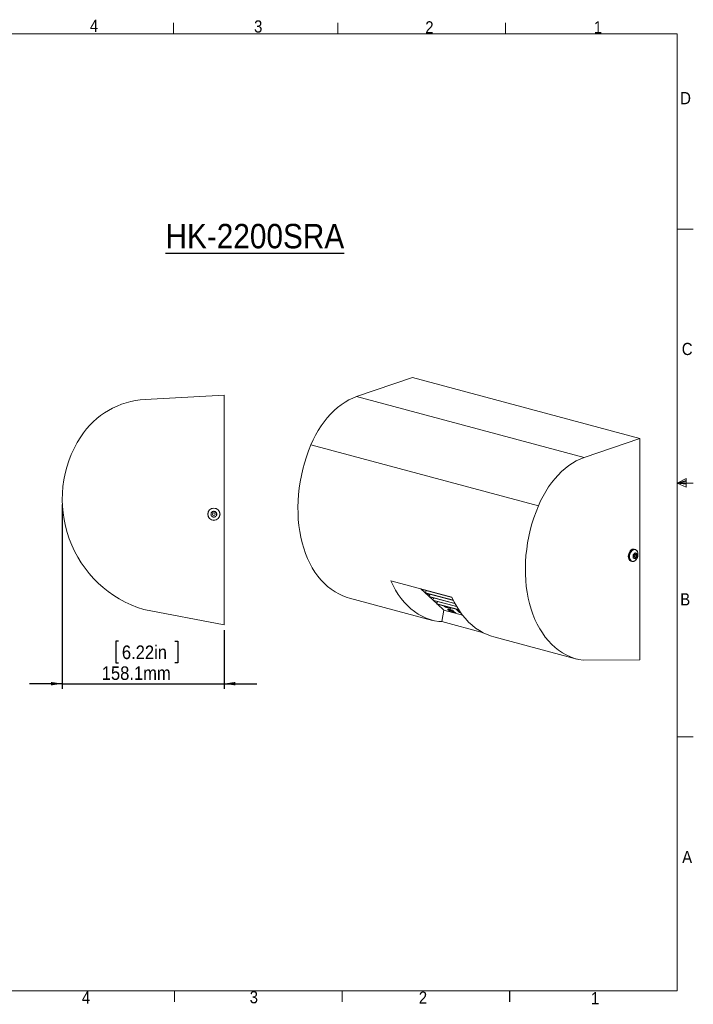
# Model space of a CAD drawing. Header units: millimetres. Extents: x 5 to 273, y 7 to 200.
# Tile 6 of 6: x 142 to 273, y 7 to 199. Entities that reach past the tile are written whole.
import ezdxf

# ---------------------------------------------------------------- set-up
doc = ezdxf.new("R2010")
doc.units = ezdxf.units.MM
doc.layers.add('FORMAT', color=7, linetype='Continuous')
doc.styles.add('SLDTEXTSTYLE0', font='GOTHIC.TTF', dxfattribs={"width": 0.913})
doc.dimstyles.new('SLDDIMSTYLE0', dxfattribs={"dimtxt": 2.645833, "dimasz": 2.2, "dimexe": 0, "dimexo": 0.0625, "dimgap": 0.661458, "dimtad": 1, "dimlfac": 5, "dimrnd": 1e-09, "dimzin": 12, "dimdsep": 46, "dimtxsty": 'SLDTEXTSTYLE0', "dimsah": 1, "dimcen": 0.09, "dimadec": 0, "dimazin": 3, "dimtfac": 1, "dimtofl": 0, "dimtmove": 0, "dimatfit": 3, "dimfxl": 0, "dimfrac": 2, "dimtolj": 1, "dimtzin": 12, "dimarcsym": 0})

# ---------------------------------------------------------------- blocks, each defined once
blk = doc.blocks.new('*D3')
at = {"layer": 'FORMAT'}
for p, q in [((149.94, 104.84), (149.94, 68.88)), ((181.55, 80.35), (181.55, 68.88)), ((160.92, 78.15), (160.38, 78.15)), ((160.38, 78.15), (160.38, 73.95)), ((171.95, 78.15), (172.49, 78.15)), ((172.49, 78.15), (172.49, 73.95)), ((160.38, 73.95), (160.92, 73.95)), ((172.49, 73.95), (171.95, 73.95)), ((149.94, 69.88), (143.54, 69.88)), ((149.94, 69.88), (181.55, 69.88)), ((181.55, 69.88), (187.95, 69.88))]:
    blk.add_line(p, q, dxfattribs=at)
for points in [[(149.94, 69.88), (147.74, 70.22), (147.74, 69.54)], [(181.55, 69.88), (183.75, 69.54), (183.75, 70.22)]]:
    blk.add_solid(points, dxfattribs=at)
at = {"layer": 'FORMAT', "char_height": 2.646, "attachment_point": 1, "style": 'SLDTEXTSTYLE0'}
for s, insert in [('6.22in', (161.59, 77.33, 0.02)), ('158.1mm', (157.66, 73.26, 0.02))]:
    blk.add_mtext(s, dxfattribs=dict(at, insert=insert))

msp = doc.modelspace()

# ---------------------------------------------------------------- linework, layer by layer
at = {"color": 7, "linetype": 'Continuous', "lineweight": 0}
for p, q in [((171.6661, 196.675), (171.6661, 198.8289)), ((203.7289, 196.675), (203.7289, 198.8289)), ((236.4844, 196.675), (236.4844, 198.8289)), ((8.3801, 196.675), (270.0001, 196.675)), ((270.0001, 9.9587), (270.0001, 196.675)), ((270.0001, 158.5487), (273.1751, 158.5487)), ((270.0001, 109.0187), (271.7571, 109.9161)), ((271.7571, 109.5389), (270.0001, 109.0187)), ((271.7571, 109.9161), (271.7571, 108.2059)), ((271.7571, 109.3267), (270.0001, 109.0187)), ((271.7571, 108.7844), (270.0001, 109.0187)), ((271.7571, 108.7844), (270.0001, 109.0187)), ((271.7571, 108.2059), (270.0001, 109.0187)), ((270.0001, 109.0187), (273.1751, 109.0187)), ((270.0001, 59.4887), (273.1751, 59.4887)), ((270.0001, 9.9587), (8.3801, 9.9587)), ((171.8926, 9.9587), (171.8926, 7.8048)), ((204.5951, 9.9587), (204.5951, 7.8048))]:
    msp.add_line(p, q, dxfattribs=at)
at = {"color": 7, "linetype": 'Continuous', "lineweight": 15}
for p, q in [((218.319, 129.5861), (207.4227, 125.8888)), ((262.7253, 117.6892), (218.319, 129.5861)), ((181.5531, 126.1473), (166.1434, 125.3397)), ((181.5531, 81.3473), (181.5531, 126.1473)), ((251.829, 113.9919), (207.4227, 125.8888)), ((262.7253, 117.6892), (251.829, 113.9919)), ((262.7253, 74.5269), (262.7253, 117.6892)), ((242.9204, 104.5811), (198.5141, 116.478)), ((179.0543, 103.238), (179.0519, 102.6606)), ((179.0519, 102.6606), (179.5508, 102.3699)), ((179.5555, 103.5246), (179.0543, 103.238)), ((179.5508, 102.3699), (180.0519, 102.6565)), ((180.0543, 103.2339), (179.5555, 103.5246)), ((180.0519, 102.6565), (180.0543, 103.2339)), ((261.8051, 96.0684), (261.6216, 96.1175)), ((261.4581, 95.0101), (261.4564, 94.4535)), ((261.4564, 94.4535), (261.8091, 94.2679)), ((261.8124, 95.3812), (261.4581, 95.0101)), ((261.5989, 94.6184), (261.801, 94.5642)), ((262.0173, 94.6781), (261.687, 94.3321)), ((261.9324, 95.0549), (261.7304, 95.1091)), ((261.7885, 95.3561), (262.019, 95.2348)), ((261.8091, 94.2679), (262.1635, 94.639)), ((262.1652, 95.1956), (261.8124, 95.3812)), ((262.0175, 94.717), (262.0173, 94.6781)), ((262.1635, 94.639), (262.0173, 94.6781)), ((262.019, 95.2348), (262.0183, 94.9815)), ((262.1652, 95.1956), (262.019, 95.2348)), ((262.1635, 94.639), (262.1652, 95.1956)), ((261.0005, 93.7993), (261.184, 93.7502)), ((214.0909, 89.9382), (226.041, 86.7367)), ((206.0451, 86.5804), (222.2732, 82.2327)), ((222.3341, 86.2089), (219.9892, 88.358)), ((220.1242, 88.3147), (220.1269, 88.3212)), ((226.0446, 86.7285), (220.1242, 88.3147)), ((220.1242, 88.3147), (220.22, 88.2583)), ((226.0601, 86.6937), (220.22, 88.2583)), ((220.7515, 87.6594), (220.8396, 87.6358)), ((220.8671, 87.6281), (220.8396, 87.6358)), ((220.858, 87.6059), (221.0362, 88.0396)), ((226.3152, 86.1439), (220.858, 87.6059)), ((220.858, 87.6059), (220.9538, 87.5495)), ((226.3324, 86.1086), (220.9538, 87.5495)), ((221.6457, 87.0282), (221.3553, 87.106)), ((221.5919, 86.8972), (221.77, 87.3309)), ((226.6161, 85.5512), (221.5919, 86.8972)), ((221.5919, 86.8972), (221.6876, 86.8408)), ((221.6783, 86.8258), (221.6539, 86.8323)), ((226.6352, 85.5153), (221.6876, 86.8408)), ((222.3257, 86.1885), (222.5038, 86.6222)), ((226.952, 84.949), (222.3257, 86.1885)), ((222.3257, 86.1885), (222.4215, 86.1321)), ((223.0787, 85.5265), (222.4116, 86.1379)), ((226.9734, 84.9126), (222.4215, 86.1321)), ((223.0595, 85.4797), (223.2376, 85.9134)), ((227.3291, 84.3359), (223.0595, 85.4797)), ((223.0595, 85.4797), (223.1553, 85.4233)), ((227.3533, 84.2987), (223.1553, 85.4233)), ((224.4781, 84.2439), (223.2061, 85.4097)), ((224.4784, 85.0689), (224.6084, 84.9433)), ((224.9778, 84.7346), (225.0727, 84.9029)), ((225.7273, 84.5338), (224.9778, 84.7346)), ((225.0296, 84.9164), (225.0228, 84.923)), ((225.6619, 84.745), (225.0727, 84.9029)), ((225.1739, 84.8758), (225.1642, 84.8851)), ((225.2042, 84.8744), (225.2009, 84.8685)), ((225.6522, 84.7544), (225.7822, 84.6289)), ((165.8731, 84.3384), (181.5531, 81.3473)), ((224.0575, 81.9923), (224.4781, 84.2439)), ((224.4781, 84.2439), (228.077, 83.2797)), ((225.4308, 84.4304), (226.1803, 84.2296)), ((225.7135, 84.3546), (226.0011, 84.0769)), ((226.0598, 83.8229), (226.1547, 83.9911)), ((226.8093, 83.6221), (226.0598, 83.8229)), ((226.4186, 83.9204), (226.1547, 83.9911)), ((226.1803, 84.2296), (226.3376, 84.0777)), ((226.2244, 84.108), (226.2533, 84.1591)), ((226.2244, 84.108), (226.5389, 83.8043)), ((226.2244, 84.108), (226.3376, 84.0777)), ((226.5389, 83.8043), (226.6521, 83.7739)), ((226.6521, 83.7739), (226.8093, 83.6221)), ((226.8685, 84.4285), (227.5226, 83.7968)), ((227.2409, 84.3288), (227.4974, 84.081)), ((227.3152, 84.2882), (227.2856, 84.3168)), ((223.4596, 81.9875), (224.0575, 81.9923)), ((224.0575, 81.9923), (232.1742, 79.8177)), ((234.2233, 79.0311), (250.4514, 74.6834)), ((251.6379, 74.4383), (262.7253, 74.5269))]:
    msp.add_line(p, q, dxfattribs=at)
at = {"color": 8, "linetype": 'Continuous', "lineweight": 15}
for p, q in [((221.6783, 86.8258), (221.687, 86.8412)), ((224.6084, 84.9433), (224.6528, 85.0221)), ((225.7273, 84.5338), (225.7814, 84.6297)), ((227.3152, 84.2882), (227.2705, 84.3002)), ((227.5226, 83.7968), (227.599, 83.9323))]:
    msp.add_line(p, q, dxfattribs=at)
at = {"color": 7, "linetype": 'Continuous', "lineweight": 15, "flags": 128}
for points in [[(207.4227, 125.8888), (206.6624, 125.5958), (205.9083, 125.2347), (205.1638, 124.8073), (204.4322, 124.3155), (203.7169, 123.7615), (203.0212, 123.148), (202.3482, 122.4775), (201.701, 121.7533), (201.0825, 120.9786), (200.4955, 120.1569), (199.9428, 119.292), (199.4267, 118.3877), (198.9498, 117.4483), (198.5141, 116.478)], [(198.5141, 116.478), (198.0516, 115.3171), (197.6326, 114.1341), (197.2582, 112.9328), (196.9296, 111.7169), (196.6479, 110.4903), (196.414, 109.2568), (196.2286, 108.0202), (196.0922, 106.7846), (196.0054, 105.5536), (195.9683, 104.3313), (195.9812, 103.1214), (196.0438, 101.9278), (196.1562, 100.7541), (196.3178, 99.6041), (196.5282, 98.4814), (196.7868, 97.3895), (197.0927, 96.3318), (197.4449, 95.3117), (197.8424, 94.3323), (198.2839, 93.3968), (198.7681, 92.508), (199.2933, 91.6688), (199.858, 90.8818), (200.4604, 90.1494), (201.0986, 89.474), (201.7705, 88.8576), (202.4742, 88.3023), (203.2073, 87.8097), (203.9676, 87.3815), (204.7526, 87.0188), (205.56, 86.723), (206.0451, 86.5804)], [(251.829, 113.9919), (251.0687, 113.6988), (250.3146, 113.3377), (249.5701, 112.9103), (248.8385, 112.4185), (248.1232, 111.8646), (247.4275, 111.251), (246.7545, 110.5806), (246.1073, 109.8564), (245.4888, 109.0816), (244.9018, 108.26), (244.3491, 107.395), (243.833, 106.4908), (243.3561, 105.5514), (242.9204, 104.5811)], [(242.9204, 104.5811), (242.458, 103.4201), (242.0389, 102.2371), (241.6645, 101.0358), (241.3359, 99.8199), (241.0543, 98.5933), (240.8203, 97.3598), (240.6349, 96.1233), (240.4986, 94.8876), (240.4117, 93.6567), (240.3746, 92.4344), (240.3875, 91.2245), (240.4501, 90.0308), (240.5625, 88.8572), (240.7241, 87.7072), (240.9345, 86.5845), (241.1931, 85.4926), (241.499, 84.4349), (241.8512, 83.4148), (242.2487, 82.4354), (242.6902, 81.4999), (243.1744, 80.6111), (243.6996, 79.7719), (244.2643, 78.9848), (244.8667, 78.2524), (245.5049, 77.577), (246.1768, 76.9607), (246.8805, 76.4054), (247.6136, 75.9128), (248.3739, 75.4845), (249.159, 75.1219), (249.9663, 74.8261), (250.7935, 74.5979), (251.6379, 74.4383)], [(261.6216, 96.1175), (261.456, 96.1364), (261.2435, 96.0928), (261.0353, 95.9779), (260.8444, 95.799), (260.6828, 95.5672), (260.5607, 95.2972), (260.4858, 95.0059), (260.4627, 94.7116), (260.4929, 94.4329), (260.5745, 94.1871)], [(260.7095, 95.1378), (260.7442, 95.2481), (260.8663, 95.5181), (261.0278, 95.7498), (261.2187, 95.9288), (261.427, 96.0436), (261.6395, 96.0872), (261.8051, 96.0684)], [(262.1606, 94.3075), (262.1574, 94.3019), (261.9998, 94.0758), (261.8135, 93.9012), (261.6104, 93.7891), (261.4031, 93.7466), (261.2046, 93.7762), (261.0276, 93.8763), (260.883, 94.0404), (260.7799, 94.2582), (260.725, 94.5161), (260.7215, 94.7979), (260.7697, 95.0858), (260.8666, 95.3618), (261.0061, 95.6086), (261.1794, 95.8105), (261.3756, 95.955), (261.5825, 96.0329), (261.787, 96.0394), (261.9762, 95.974), (262.1383, 95.8409), (262.2631, 95.6485), (262.2631, 95.6485)], [(261.7304, 95.1091), (261.7118, 95.1125), (261.6419, 95.1004), (261.5755, 95.0522), (261.5226, 94.9754), (261.4913, 94.8816), (261.4865, 94.785), (261.5087, 94.7004)], [(261.5087, 94.7004), (261.5547, 94.6407), (261.5989, 94.6184)], [(261.7108, 94.6463), (261.6885, 94.7309), (261.6934, 94.8274), (261.7246, 94.9213), (261.7775, 94.9981), (261.844, 95.0462), (261.9139, 95.0583), (261.9766, 95.0326), (262.0226, 94.9728), (262.0449, 94.8883), (262.04, 94.7917), (262.0087, 94.6979), (261.9559, 94.621), (261.8894, 94.5729), (261.8195, 94.5608), (261.7568, 94.5866), (261.7108, 94.6463)], [(214.0909, 89.9382), (214.5329, 89.0081), (215.0172, 88.1244), (215.5422, 87.2901), (216.1064, 86.5078), (216.7079, 85.7798), (217.3449, 85.1084), (218.0153, 84.4957), (218.7172, 83.9437), (219.4483, 83.4541), (220.2064, 83.0283), (220.989, 82.6677), (221.7938, 82.3735), (222.6182, 82.1465), (223.4596, 81.9875)], [(221.6783, 86.8258), (221.8326, 86.7988), (221.846, 86.7984)], [(226.041, 86.7367), (226.483, 85.8065), (226.9673, 84.9229), (227.4923, 84.0886), (228.0565, 83.3062), (228.658, 82.5782), (229.295, 81.9068), (229.9654, 81.2942), (230.6673, 80.7422), (231.3984, 80.2525), (232.1565, 79.8267), (232.9391, 79.4662), (233.7439, 79.1719), (234.2233, 79.0311)], [(224.9898, 84.9319), (225.0283, 84.9169), (225.0727, 84.9029)], [(225.6028, 84.7609), (225.5995, 84.7658), (225.5975, 84.769)], [(225.7273, 84.5338), (225.7657, 84.5257), (225.7965, 84.5236), (225.8187, 84.5278), (225.8313, 84.5381), (225.8338, 84.5541), (225.8262, 84.5751), (225.8088, 84.6003), (225.7822, 84.6289)], [(225.4308, 84.4304), (225.3046, 84.4509), (225.2316, 84.4324), (225.2206, 84.3769), (225.2728, 84.2913), (225.3821, 84.1858), (225.5351, 84.0732), (225.7135, 83.967), (225.8957, 83.8801), (226.0598, 83.8229)]]:
    msp.add_lwpolyline(points, dxfattribs=at)
at = {"color": 7, "linetype": 'Continuous', "lineweight": 15}
for radius in [1.2, 1.1708, 0.254]:
    msp.add_circle((179.5531, 102.9473), radius, dxfattribs=at)
for centre, radius, start, end in [((166.9808, 109.3616), 16, 93, 147.114307), ((172.4224, 105.8432), 22.48, 147.114307, 253.061813), ((179.5531, 102.9473), 0.5774, 149.766317, 209.766317), ((179.5531, 102.9473), 0.5774, 209.766317, 269.766317), ((179.5531, 102.9473), 0.5774, 89.766317, 149.766317), ((179.5531, 102.9473), 0.5774, 269.766317, 329.766317), ((179.5531, 102.9473), 0.5774, 29.766317, 89.766317), ((179.5531, 102.9473), 0.5774, 329.766317, 29.766317), ((261.1966, 94.4426), 0.6725, 202.328281, 253.049416), ((262.1331, 94.7298), 0.731, 157.445979, 202.211276), ((261.7374, 94.5596), 0.3004, 200.694489, 283.80185), ((262.0114, 94.8365), 0.5799, 110.062786, 162.576868), ((261.6102, 94.8126), 0.5799, 290.062729, 342.577154), ((261.8841, 95.0895), 0.3004, 20.694961, 103.80173), ((261.4884, 94.9193), 0.731, 337.446029, 22.211226), ((261.069, 95.1253), 1.3036, 357.966798, 23.65911), ((219.9778, 84.9549), 2.819, 52.133679, 63.147305), ((225.261, 85.6671), 0.9745, 227.959888, 253.106183), ((226.6775, 85.7713), 1.8553, 225.786412, 253.633054), ((226.3793, 84.4871), 0.5579, 227.323263, 238.428046), ((228.1943, 84.549), 1.0085, 228.236099, 248.761409)]:
    msp.add_arc(centre, radius, start, end, dxfattribs=at)
at = {"color": 8, "linetype": 'Continuous', "lineweight": 15}
for centre, radius, start, end in [((262.1289, 94.7055), 1.4838, 163.062358, 202.488333), ((261.3802, 94.3936), 0.6727, 202.332576, 252.955333)]:
    msp.add_arc(centre, radius, start, end, dxfattribs=at)
at = {"color": 7, "linetype": 'Continuous', "lineweight": 15}
for points, knots in [([(262.2444, 95.6823), (262.2333, 95.7059), (262.1964, 95.7848), (262.1059, 95.8954), (261.9711, 96.0029), (261.8557, 96.0645), (261.7849, 96.0704), (261.7735, 96.0713)], [0, 0, 0, 0, 0.11304377, 0.37661749, 0.6513033, 0.94392311, 1, 1, 1, 1]), ([(261.183, 93.7507), (261.2477, 93.7394), (261.3735, 93.7176), (261.566, 93.7586), (261.7433, 93.843), (261.9073, 93.9693), (262.0399, 94.1185), (262.1294, 94.2478), (262.1669, 94.3215), (262.1778, 94.343)], [0, 0, 0, 0, 0.17770638, 0.34545922, 0.50952862, 0.66590812, 0.82914572, 0.95007674, 1, 1, 1, 1]), ([(262.1607, 94.3104), (262.1656, 94.3182), (262.208, 94.3865), (262.2621, 94.5133), (262.2995, 94.6352), (262.316, 94.6892)], [0, 0, 0, 0, 0.06777363, 0.58720089, 1, 1, 1, 1]), ([(262.316, 94.6892), (262.341, 94.8004), (262.3698, 94.9285), (262.3704, 95.059), (262.3705, 95.0761)], [0, 0, 0, 0, 0.86880393, 1, 1, 1, 1])]:
    msp.add_open_spline(points, degree=3, knots=knots, dxfattribs=at)
at = {"layer": 'FORMAT'}
msp.add_line((237.2951, 9.9587), (237.2951, 7.8048), dxfattribs=at)

# ---------------------------------------------------------------- texts
at = {"color": 7, "linetype": 'Continuous', "lineweight": 0, "char_height": 2.3813, "attachment_point": 1, "style": 'SLDTEXTSTYLE0'}
for s, insert in [('4', (155.344, 199.425)), ('3', (187.3994, 199.2941)), ('2', (220.8348, 199.1238)), ('1', (253.7327, 199.1238)), ('D', (270.6064, 185.3101)), ('C', (270.9282, 136.3736)), ('B', (270.6181, 87.5244)), ('A', (270.998, 37.2482)), ('4', (153.7691, 9.8363)), ('3', (186.5527, 9.9007)), ('2', (219.5759, 9.8159)), ('1', (253.1887, 9.7091))]:
    msp.add_mtext(s, dxfattribs=dict(at, insert=insert))
at = {"layer": 'FORMAT', "insert": (170.1043, 159.5809), "char_height": 4.7625, "attachment_point": 1, "style": 'SLDTEXTSTYLE0'}
msp.add_mtext('\\LHK-2200SRA', dxfattribs=at)

# ---------------------------------------------------------------- dimensions: what is measured, and where the dimension line sits
at = {"layer": 'FORMAT'}
dim = msp.add_linear_dim(base=(181.5531, 69.8822), p1=(149.9424, 105.8432), p2=(181.5531, 81.3473), angle=0, dimstyle='SLDDIMSTYLE0', dxfattribs=at)
dim.commit()
dim.dimension.update_dxf_attribs({"geometry": '*D3', "text_midpoint": (166.4357, 69.8822), "dimtype": 160})

doc.saveas('drawing.dxf')
